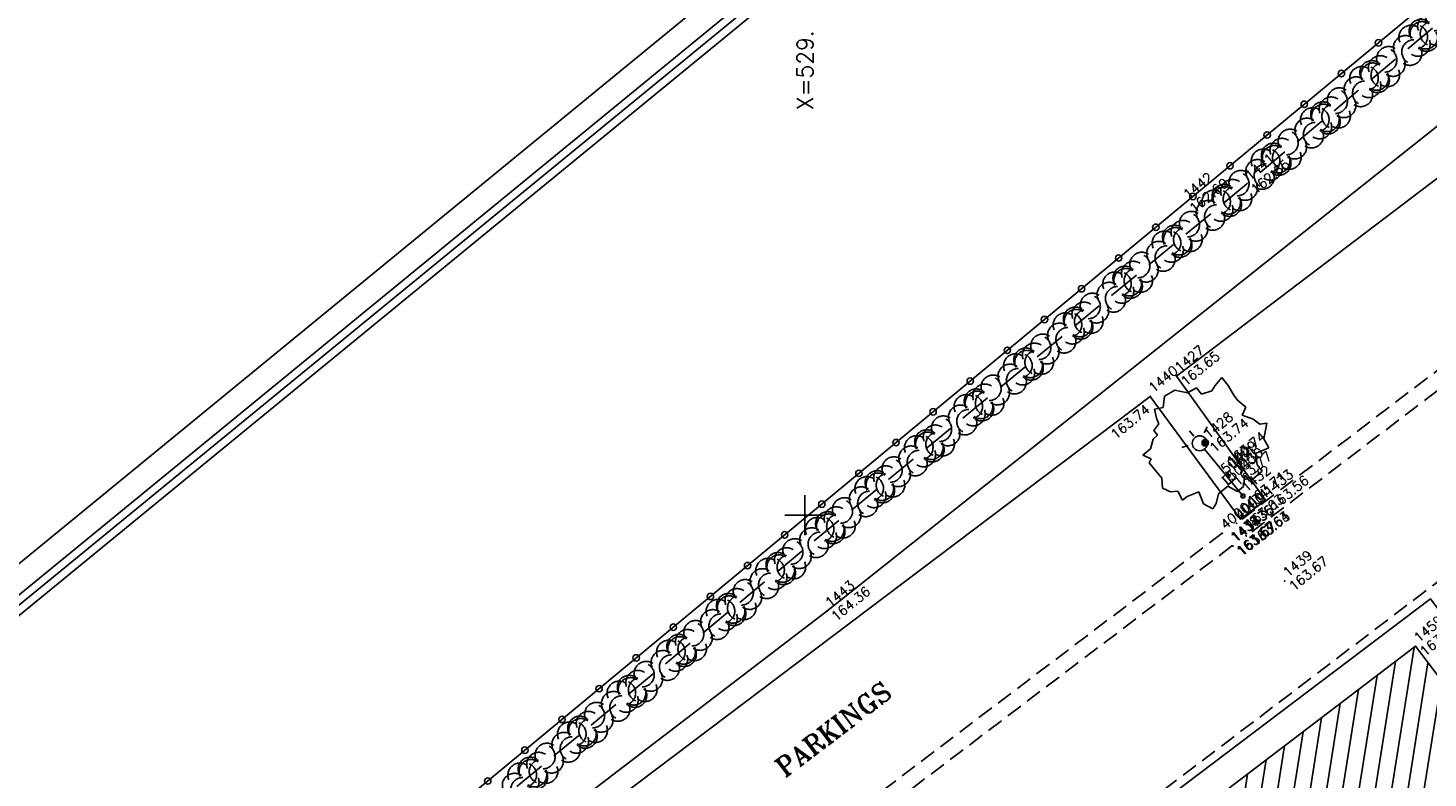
# Model space of a CAD drawing. Header units: feet. Extents: x 529188 to 529675, y 139816 to 140273.
# Tile 62 of 118: x 529351 to 529394, y 140117 to 140140. Entities that reach past the tile are written whole.
import ezdxf
from ezdxf.enums import TextEntityAlignment as Align

# ---------------------------------------------------------------- set-up
doc = ezdxf.new("R2010")
doc.units = ezdxf.units.FT
doc.header["$LTSCALE"] = 2
doc.header["$MEASUREMENT"] = 0
doc.header["$PDSIZE"] = 0.1
for name, pattern in [('CACHE', [0.375, 0.25, -0.125]), ('CACHEX2', [0.75, 0.5, -0.25]), ('CONTINU', [0])]:
    doc.linetypes.add(name, pattern=pattern)
doc.layers.get('0').update_dxf_attribs({"linetype": 'CONTINUOUS'})
for name, color, linetype in [('ARBRES', 70, 'CONTINUOUS'), ('BATI', 10, 'CONTINUOUS'), ('BATI-HACHURES', 30, 'CONTINUOUS'), ('BORDURETTE', 20, 'CONTINUOUS'), ('cadre250', 7, 'CONTINUOUS'), ('CANIVEAU', 32, 'CACHE'), ('CARROYAGE', 7, 'CONTINUOUS'), ('CARROYAGE LAMBERT', 7, 'CONTINUOUS'), ('CLOTURE', 1, 'CONTINUOUS'), ('DIVERS_1', 7, 'CONTINUOUS'), ('ECLAIRAGE', 220, 'CONTINUOUS'), ('HAIE', 80, 'CACHEX2'), ('TALUS_HAUT', 40, 'CONTINUOUS'), ('TEXTES', 150, 'CONTINUOUS'), ('TOPOALT', 3, 'CONTINUOUS'), ('TOPOJIS', 7, 'CONTINUOUS'), ('TOPOJIS-GELE', 7, 'CONTINUOUS'), ('TOPOMAT', 142, 'CONTINUOUS')]:
    doc.layers.add(name, color=color, linetype=linetype)
doc.styles.add('ROMANT', font='ROMANT.SHX')
doc.styles.get("Standard").update_dxf_attribs({"font": 'ROMANS.SHX'})

# ---------------------------------------------------------------- blocks, each defined once
blk = doc.blocks.new('TCPOINT')
at = {"color": 0}
blk.add_point((0, 0), dxfattribs=at)
at = {"layer": 'TOPOALT'}
blk.add_attdef('ALT', text='', height=0.3, dxfattribs=at).set_placement((0.1, -0.1), align=Align.TOP_LEFT)
at = {"layer": 'TOPOMAT'}
blk.add_attdef('MAT', (0.1, 0.1), '', height=0.3, dxfattribs=at)
blk = doc.blocks.new('189')
h = blk.add_hatch()
h.set_pattern_fill('ANSI31', color=256, scale=0.2, style=0)
h.set_pattern_definition([(45, (-527485.07046, -148351.732363), (-0.0176776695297, 0.0176776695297), [])])
edge = h.paths.add_edge_path()
edge.add_arc((0, 0), 0.1, 0, 360)
for p, q in [((-0.685, 1.557), (-0.56, 1.806)), ((-0.56, 1.806), (-0.311, 1.681)), ((-0.311, 1.681), (-0.062, 1.93)), ((-0.062, 1.93), (0.311, 1.868)), ((0.311, 1.868), (0.56, 1.557)), ((-0.996, 1.308), (-0.747, 1.37)), ((-0.996, 1.121), (-0.996, 1.308)), ((-0.747, 1.37), (-0.685, 1.557)), ((0.56, 1.557), (0.872, 1.494)), ((0.872, 1.494), (0.872, 1.245)), ((-1.744, 0.934), (-1.432, 0.934)), ((-1.619, 0.685), (-1.744, 0.934)), ((-1.432, 0.934), (-1.183, 1.121)), ((-1.183, 1.121), (-0.996, 1.121)), ((0.872, 1.245), (1.183, 1.121)), ((1.183, 1.121), (1.37, 1.183)), ((1.37, 1.183), (1.681, 1.245)), ((1.681, 0.934), (1.619, 0.56)), ((1.681, 1.245), (1.681, 0.934)), ((-1.744, 0.623), (-1.619, 0.685)), ((-1.744, 0.249), (-1.744, 0.623)), ((1.619, 0.56), (1.619, 0.374)), ((-1.93, -0.249), (-1.744, 0)), ((-1.744, 0), (-1.744, 0.249)), ((1.681, 0.062), (1.432, -0.062)), ((1.619, 0.374), (1.681, 0.062)), ((-1.806, -0.498), (-1.93, -0.249)), ((1.432, -0.062), (1.619, -0.374)), ((1.619, -0.374), (1.681, -0.623)), ((-1.619, -0.623), (-1.806, -0.498)), ((-1.681, -0.934), (-1.619, -0.623)), ((1.868, -0.747), (1.494, -1.059)), ((1.681, -0.623), (1.868, -0.747)), ((-1.494, -0.934), (-1.681, -0.934)), ((-1.121, -1.059), (-1.494, -0.934)), ((-1.245, -1.432), (-1.121, -1.059)), ((0.996, -1.245), (0.81, -1.557)), ((1.432, -1.37), (0.996, -1.245)), ((1.494, -1.059), (1.432, -1.37)), ((-1.121, -1.744), (-1.245, -1.432)), ((-0.934, -1.681), (-1.121, -1.744)), ((-0.685, -1.494), (-0.934, -1.681)), ((-0.311, -1.494), (-0.685, -1.494)), ((-0.187, -1.806), (-0.311, -1.494)), ((0.311, -1.557), (0.062, -1.806)), ((0.311, -1.806), (0.311, -1.557)), ((0.81, -1.557), (0.81, -1.806)), ((0.062, -1.806), (-0.187, -1.806)), ((0.81, -1.806), (0.311, -1.806))]:
    blk.add_line(p, q)
blk.add_circle((0, 0), 0.1)
blk = doc.blocks.new('281')
at = {"ltscale": 3}
blk.add_circle((0, 0), 0.05, dxfattribs=at)
blk = doc.blocks.new('425')
at = {"ltscale": 3}
for p, q in [((-0.006, 2.407), (-0.006, 2.621)), ((0, 1.885), (0, 0))]:
    blk.add_line(p, q, dxfattribs=at)
at = {"linetype": 'CONTINU', "ltscale": 3}
for p, q in [((-0.324, 2.291), (-0.512, 2.376)), ((0.312, 2.291), (0.501, 2.376))]:
    blk.add_line(p, q, dxfattribs=at)
for centre, radius in [((0, 2.118), 0.233), ((0, 0), 0.0621)]:
    blk.add_circle(centre, radius, dxfattribs=at)
blk = doc.blocks.new('RONDCLOT')
at = {"layer": 'CLOTURE'}
blk.add_circle((0, 0), 0.1, dxfattribs=at)
blk = doc.blocks.new('HAIEBASE')
at = {"layer": 'HAIE'}
for centre, start, end in [((-0.223, 0.05), 14.988, 164.4142), ((0.002, 0.141), 14.988, 164.4142), ((0.227, 0.05), 14.988, 164.4142), ((-0.147, -0.129), 50.5983, 200.0244), ((0.078, 0.086), 243.6198, 27.2304), ((-0.23, -0.099), 196.6108, 340.2213), ((0.022, -0.064), 196.6108, 340.2213), ((0.223, -0.099), 196.6108, 340.2213)]:
    blk.add_arc(centre, 0.25, start, end, dxfattribs=at)

msp = doc.modelspace()

# ---------------------------------------------------------------- hatches: boundary and pattern name
at = {"layer": 'BATI-HACHURES'}
h = msp.add_hatch(dxfattribs=at)
h.set_pattern_fill('ANSI31', color=256, scale=4, angle=36, style=0)
h.paths.add_polyline_path([(529309.687, 140047.122), (529294.096, 140035.158), (529295.934, 140032.741), (529311.303, 140044.366), (529317.02, 140040.648), (529309.847, 140037.935), (529328.67, 140009.23), (529338.868, 140008.311), (529336.974, 140013.078), (529337.413, 140013.429), (529340.728, 140009.274), (529351.396, 139995.222), (529351.555, 139995.343), (529321, 140035.588), (529320.61, 140035.292), (529320.265, 140035.746), (529321.1, 140036.328), (529332.258, 140044.79), (529332.848, 140044.011), (529330.818, 140042.467), (529335.054, 140036.898), (529341.813, 140042.065), (529337.59, 140047.618), (529335.616, 140046.116), (529335.029, 140046.891), (529355.937, 140062.746), (529356.525, 140061.97), (529354.519, 140060.444), (529358.748, 140054.884), (529365.427, 140060.072), (529361.342, 140065.548), (529358.605, 140063.551), (529358.018, 140064.325), (529364.807, 140069.473), (529379.662, 140080.729), (529380.258, 140079.941), (529378.258, 140078.408), (529382.496, 140072.813), (529389.273, 140077.995), (529385.007, 140083.581), (529383.007, 140082.048), (529382.423, 140082.82), (529402.76, 140098.225), (529403.388, 140097.405), (529401.995, 140096.349), (529404.732, 140092.738), (529390.411, 140081.865), (529394.858, 140075.937), (529403.979, 140083.008), (529405.928, 140080.494), (529396.772, 140073.395), (529399.996, 140069.125), (529409.116, 140076.197), (529411.066, 140073.682), (529402.049, 140066.713), (529405.239, 140062.52), (529424.929, 140077.503), (529411.673, 140094.927), (529412.97, 140095.912), (529408.766, 140101.48), (529406.733, 140099.945), (529406.162, 140100.741), (529413.265, 140106.272), (529405.044, 140116.828), (529403.879, 140118.363), (529396.828, 140113.01), (529396.209, 140113.824), (529398.224, 140115.354), (529393.997, 140120.92), (529387.257, 140115.791), (529391.442, 140110.214), (529392.819, 140111.247), (529393.428, 140110.436), (529373.156, 140095.047), (529372.522, 140095.884), (529374.528, 140097.393), (529370.33, 140102.974), (529363.554, 140097.852), (529367.8, 140092.265), (529369.799, 140093.783), (529370.434, 140092.948), (529359.177, 140084.661), (529349.426, 140077.124), (529348.835, 140077.906), (529350.821, 140079.407), (529346.597, 140084.995), (529339.81, 140079.86), (529344.046, 140074.272), (529346.094, 140075.824), (529346.685, 140075.043), (529325.76, 140059.104), (529325.126, 140059.941), (529327.1, 140061.457), (529322.795, 140067.062), (529316.084, 140061.922), (529320.296, 140056.369), (529322.344, 140057.923), (529322.979, 140057.086)])

# ---------------------------------------------------------------- linework, layer by layer
at = {"layer": 'BATI', "flags": 128}
msp.add_lwpolyline([(529388.214, 140126.369), (529388.404, 140126.149), (529388.178, 140125.953), (529387.987, 140126.172)], close=True, dxfattribs=at)
for points in [[(529349.426, 140077.124), (529370.434, 140092.948), (529369.799, 140093.783), (529367.8, 140092.265), (529363.554, 140097.852), (529370.33, 140102.974), (529374.528, 140097.393), (529372.522, 140095.884), (529373.153, 140095.045), (529377.679, 140098.462), (529378.525, 140097.334), (529394.349, 140109.208), (529392.819, 140111.247), (529391.442, 140110.214), (529387.257, 140115.791), (529393.997, 140120.92), (529398.224, 140115.354)], [(529387.257, 140115.791), (529393.997, 140120.92), (529398.224, 140115.354)]]:
    msp.add_lwpolyline(points, dxfattribs=at)
at = {"layer": 'BORDURETTE', "flags": 128}
for points in [[(529415.81, 140151.572), (529406.464, 140144.426), (529409.316, 140140.653), (529408.516, 140140.053), (529405.652, 140143.829), (529386.556, 140129.331), (529389.328, 140125.468), (529388.554, 140124.879), (529385.742, 140128.696), (529366.547, 140114.203), (529369.487, 140110.413), (529368.689, 140109.821), (529368.685, 140109.835), (529365.744, 140113.595), (529346.604, 140099.162)], [(529383.872, 140114.393), (529394.461, 140122.4), (529397.276, 140118.647), (529401.345, 140121.707)]]:
    msp.add_lwpolyline(points, dxfattribs=at)
at = {"layer": 'cadre250', "flags": 128}
for points in [[(529227.588, 140022.756), (529532.841, 140272.877), (529675.446, 140098.839), (529330.55, 139816.237), (529234.372, 139933.616)], [(529228.064, 140022.176), (529532.737, 140271.821), (529674.39, 140098.944), (529330.655, 139817.292), (529234.952, 139934.091)], [(529228.222, 140021.983), (529532.702, 140271.47), (529674.038, 140098.979), (529330.69, 139817.644), (529235.145, 139934.249)], [(529228.38, 140021.79), (529532.667, 140271.118), (529673.686, 140099.014), (529330.725, 139817.996), (529235.339, 139934.408)]]:
    msp.add_lwpolyline(points, dxfattribs=at)
at = {"layer": 'CANIVEAU', "flags": 128}
for points in [[(529408.092, 140139.721), (529388.433, 140124.752)], [(529408.395, 140139.324), (529388.736, 140124.354)], [(529373.61, 140106.942), (529383.705, 140114.58), (529399.309, 140126.439)], [(529387.982, 140124.44), (529368.669, 140109.792)], [(529388.285, 140124.042), (529368.971, 140109.394)]]:
    msp.add_lwpolyline(points, dxfattribs=at)
at = {"layer": 'CARROYAGE'}
for p, q in [((529375, 140124.375), (529375, 140125.625)), ((529374.375, 140125), (529375.625, 140125))]:
    msp.add_line(p, q, dxfattribs=at)
at = {"layer": 'CARROYAGE LAMBERT', "flags": 128}
msp.add_lwpolyline([(529369.4, 139849.686), (529673.686, 140099.014), (529532.667, 140271.118), (529228.38, 140021.79)], close=True, dxfattribs=at)
at = {"layer": 'CARROYAGE LAMBERT'}
msp.add_lwpolyline([(529369.4, 139849.686), (529673.686, 140099.014), (529532.667, 140271.118), (529228.38, 140021.79)], close=True, dxfattribs=at)
at = {"layer": 'CLOTURE', "flags": 128}
msp.add_lwpolyline([(529410.751, 140154.535), (529386.824, 140134.715), (529359.908, 140112.4), (529338.753, 140094.959), (529330.385, 140087.951), (529280.895, 140046.879), (529276.141, 140042.641), (529298.016, 140014.941), (529312.311, 139996.556), (529308.119, 139992.789)], dxfattribs=at)
at = {"layer": 'HAIE', "flags": 128}
msp.add_lwpolyline([(529411.763, 140154.623), (529388.737, 140135.303), (529361.06, 140112.451)], dxfattribs=at)
at = {"layer": 'TALUS_HAUT', "flags": 128}
msp.add_lwpolyline([(529414.229, 140151.931), (529396.577, 140138.618), (529375.681, 140122.012), (529362.053, 140111.592), (529334.164, 140089.26), (529334.115, 140088.504)], dxfattribs=at)

# ---------------------------------------------------------------- block references
at = {"layer": 'ARBRES', "rotation": 39.33073407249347}
msp.add_blockref('189', (529387.455, 140127.254), dxfattribs=at)
at = {"layer": 'CLOTURE'}
for p, rotation in [((529392.846, 140139.703), 219.6380719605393), ((529391.691, 140138.746), 219.6380719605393), ((529390.536, 140137.789), 219.6380719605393), ((529389.381, 140136.832), 219.6380719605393), ((529388.226, 140135.876), 219.6380719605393), ((529387.071, 140134.919), 219.6380719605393), ((529385.916, 140133.961), 219.6600678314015), ((529384.761, 140133.004), 219.6600678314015), ((529383.606, 140132.047), 219.6600678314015), ((529382.452, 140131.089), 219.6600678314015), ((529381.297, 140130.132), 219.6600678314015), ((529380.142, 140129.175), 219.6600678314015), ((529378.987, 140128.217), 219.6600678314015), ((529377.833, 140127.26), 219.6600678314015), ((529376.678, 140126.303), 219.6600678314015), ((529375.523, 140125.345), 219.6600678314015), ((529374.368, 140124.388), 219.6600678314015), ((529373.214, 140123.431), 219.6600678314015), ((529372.059, 140122.473), 219.6600678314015), ((529370.904, 140121.516), 219.6600678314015), ((529369.749, 140120.559), 219.6600678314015), ((529368.594, 140119.601), 219.6600678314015), ((529367.44, 140118.644), 219.6600678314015), ((529366.285, 140117.686), 219.6600678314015), ((529365.13, 140116.729), 219.6600678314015)]:
    msp.add_blockref('RONDCLOT', p, dxfattribs=dict(at, rotation=rotation))
at = {"layer": 'DIVERS_1', "rotation": 39.33073407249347}
msp.add_blockref('281', (529388.178, 140126.22), dxfattribs=at)
at = {"layer": 'ECLAIRAGE', "rotation": 39.33073407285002}
msp.add_blockref('425', (529388.628, 140125.599), dxfattribs=at)
at = {"layer": 'HAIE', "xscale": 1.5, "yscale": 1.5, "zscale": 1.5}
for p, rotation in [((529394.526, 140140.161), 219.9979697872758), ((529393.99, 140139.711), 39.99796978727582), ((529392.994, 140138.875), 219.9979697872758), ((529392.458, 140138.425), 39.99796978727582), ((529391.462, 140137.59), 219.9979697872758), ((529390.926, 140137.14), 39.99796978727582), ((529389.93, 140136.304), 219.9979697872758), ((529389.394, 140135.854), 39.99796978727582), ((529388.396, 140135.021), 219.5452046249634), ((529387.856, 140134.576), 39.54520462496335), ((529386.853, 140133.748), 219.5452046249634), ((529386.314, 140133.302), 39.54520462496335), ((529384.771, 140132.029), 39.54520462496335), ((529385.311, 140132.475), 219.5452046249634), ((529383.769, 140131.201), 219.5452046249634), ((529383.229, 140130.756), 39.54520462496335), ((529382.227, 140129.928), 219.5452046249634), ((529381.687, 140129.482), 39.54520462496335), ((529380.684, 140128.654), 219.5452046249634), ((529380.145, 140128.209), 39.54520462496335), ((529379.142, 140127.381), 219.5452046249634), ((529378.602, 140126.935), 39.54520462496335), ((529377.6, 140126.108), 219.5452046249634), ((529377.06, 140125.662), 39.54520462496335), ((529376.058, 140124.834), 219.5452046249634), ((529375.518, 140124.389), 39.54520462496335), ((529374.515, 140123.561), 219.5452046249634), ((529373.976, 140123.115), 39.54520462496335), ((529372.973, 140122.288), 219.5452046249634), ((529372.433, 140121.842), 39.54520462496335), ((529371.431, 140121.014), 219.5452046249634), ((529370.891, 140120.569), 39.54520462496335), ((529369.889, 140119.741), 219.5452046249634), ((529369.349, 140119.295), 39.54520462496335), ((529368.346, 140118.467), 219.5452046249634), ((529367.807, 140118.022), 39.54520462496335), ((529366.804, 140117.194), 219.5452046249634), ((529366.264, 140116.748), 39.54520462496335)]:
    msp.add_blockref('HAIEBASE', p, dxfattribs=dict(at, rotation=rotation))
at = {"layer": 'TOPOJIS'}
ref = msp.add_blockref('TCPOINT', (529388.737, 140135.303), dxfattribs=at)
ref.add_attrib('MAT', '1441', (529388.837, 140135.403), dxfattribs={"layer": 'TOPOMAT', "height": 0.3, "rotation": 39.3307})
ref.add_attrib('ALT', '162.65', dxfattribs={"layer": 'TOPOALT', "height": 0.3, "rotation": 39.3307}).set_placement((529388.837, 140135.203), align=Align.TOP_LEFT)
ref = msp.add_blockref('TCPOINT', (529386.824, 140134.715), dxfattribs=at)
ref.add_attrib('MAT', '1442', (529386.924, 140134.815), dxfattribs={"layer": 'TOPOMAT', "height": 0.3, "rotation": 39.3307})
ref.add_attrib('ALT', '162.60', dxfattribs={"layer": 'TOPOALT', "height": 0.3, "rotation": 39.3307}).set_placement((529386.924, 140134.615), align=Align.TOP_LEFT)
ref = msp.add_blockref('TCPOINT', (529385.742, 140128.696), dxfattribs=at)
ref.add_attrib('MAT', '1440', (529385.842, 140128.796), dxfattribs={"layer": 'TOPOMAT', "height": 0.3, "rotation": 39.3307})
ref.add_attrib('ALT', '163.74', dxfattribs={"layer": 'TOPOALT', "height": 0.3, "rotation": 39.3307}).set_placement((529384.477, 140127.576), align=Align.TOP_LEFT)
ref = msp.add_blockref('TCPOINT', (529388.214, 140126.369), dxfattribs=at)
ref.add_attrib('MAT', '1429', (529388.314, 140126.469), dxfattribs={"layer": 'TOPOMAT', "height": 0.3, "rotation": 39.3307})
ref.add_attrib('ALT', '163.74', dxfattribs={"layer": 'TOPOALT', "height": 0.3, "rotation": 39.3307}).set_placement((529388.087, 140126.735), align=Align.TOP_LEFT)
ref = msp.add_blockref('TCPOINT', (529387.987, 140126.172), dxfattribs=at)
ref.add_attrib('MAT', '5000', (529388.087, 140126.272), dxfattribs={"layer": 'TOPOMAT', "height": 0.3, "rotation": 39.3307})
ref = msp.add_blockref('TCPOINT', (529388.178, 140125.953), dxfattribs=at)
ref.add_attrib('MAT', '5000', (529388.278, 140126.053), dxfattribs={"layer": 'TOPOMAT', "height": 0.3, "rotation": 39.3307})
ref = msp.add_blockref('TCPOINT', (529388.404, 140126.149), dxfattribs=at)
ref.add_attrib('MAT', '1430', (529388.504, 140126.249), dxfattribs={"layer": 'TOPOMAT', "height": 0.3, "rotation": 39.3307})
ref = msp.add_blockref('TCPOINT', (529388.433, 140124.752), dxfattribs=at)
ref.add_attrib('MAT', '4000', (529388.533, 140124.852), dxfattribs={"layer": 'TOPOMAT', "height": 0.3, "rotation": 39.3307})
ref = msp.add_blockref('TCPOINT', (529388.554, 140124.879), dxfattribs=at)
ref.add_attrib('MAT', '1434', (529388.654, 140124.979), dxfattribs={"layer": 'TOPOMAT', "height": 0.3, "rotation": 39.3307})
ref.add_attrib('ALT', '163.63', dxfattribs={"layer": 'TOPOALT', "height": 0.3, "rotation": 39.3307}).set_placement((529388.654, 140124.779), align=Align.TOP_LEFT)
ref = msp.add_blockref('TCPOINT', (529387.982, 140124.44), dxfattribs=at)
ref.add_attrib('MAT', '4000', (529388.082, 140124.54), dxfattribs={"layer": 'TOPOMAT', "height": 0.3, "rotation": 39.3307})
ref = msp.add_blockref('TCPOINT', (529389.925, 140122.954), dxfattribs=at)
ref.add_attrib('MAT', '1439', (529390.025, 140123.054), dxfattribs={"layer": 'TOPOMAT', "height": 0.3, "rotation": 39.3307})
ref.add_attrib('ALT', '163.67', dxfattribs={"layer": 'TOPOALT', "height": 0.3, "rotation": 39.3307}).set_placement((529390.025, 140122.854), align=Align.TOP_LEFT)
ref = msp.add_blockref('TCPOINT', (529375.681, 140122.012), dxfattribs=at)
ref.add_attrib('MAT', '1443', (529375.781, 140122.112), dxfattribs={"layer": 'TOPOMAT', "height": 0.3, "rotation": 39.3307})
ref.add_attrib('ALT', '164.36', dxfattribs={"layer": 'TOPOALT', "height": 0.3, "rotation": 39.3307}).set_placement((529375.781, 140121.912), align=Align.TOP_LEFT)
ref = msp.add_blockref('TCPOINT', (529393.997, 140120.92), dxfattribs=at)
ref.add_attrib('MAT', '1459', (529394.097, 140121.02), dxfattribs={"layer": 'TOPOMAT', "height": 0.3, "rotation": 39.3307})
ref.add_attrib('ALT', '163.51', dxfattribs={"layer": 'TOPOALT', "height": 0.3, "rotation": 39.3307}).set_placement((529394.097, 140120.82), align=Align.TOP_LEFT)
at = {"layer": 'TOPOJIS-GELE'}
ref = msp.add_blockref('TCPOINT', (529386.556, 140129.331), dxfattribs=at)
ref.add_attrib('MAT', '1427', (529386.656, 140129.431), dxfattribs={"layer": 'TOPOMAT', "height": 0.3, "rotation": 39.3307})
ref.add_attrib('ALT', '163.65', dxfattribs={"layer": 'TOPOALT', "height": 0.3, "rotation": 39.3307}).set_placement((529386.656, 140129.231), align=Align.TOP_LEFT)
ref = msp.add_blockref('TCPOINT', (529387.455, 140127.254), dxfattribs=at)
ref.add_attrib('MAT', '1428', (529387.555, 140127.354), dxfattribs={"layer": 'TOPOMAT', "height": 0.3, "rotation": 39.3307})
ref.add_attrib('ALT', '163.74', dxfattribs={"layer": 'TOPOALT', "height": 0.3, "rotation": 39.3307}).set_placement((529387.555, 140127.154), align=Align.TOP_LEFT)
ref = msp.add_blockref('TCPOINT', (529388.178, 140126.22), dxfattribs=at)
ref.add_attrib('MAT', '1431', (529388.278, 140126.32), dxfattribs={"layer": 'TOPOMAT', "height": 0.3, "rotation": 39.3307})
ref.add_attrib('ALT', '163.77', dxfattribs={"layer": 'TOPOALT', "height": 0.3, "rotation": 39.3307}).set_placement((529388.278, 140126.12), align=Align.TOP_LEFT)
ref = msp.add_blockref('TCPOINT', (529388.628, 140125.599), dxfattribs=at)
ref.add_attrib('MAT', '1432', (529388.728, 140125.699), dxfattribs={"layer": 'TOPOMAT', "height": 0.3, "rotation": 39.3307})
ref.add_attrib('ALT', '163.71', dxfattribs={"layer": 'TOPOALT', "height": 0.3, "rotation": 39.3307}).set_placement((529388.728, 140125.499), align=Align.TOP_LEFT)
ref = msp.add_blockref('TCPOINT', (529389.328, 140125.468), dxfattribs=at)
ref.add_attrib('MAT', '1433', (529389.428, 140125.568), dxfattribs={"layer": 'TOPOMAT', "height": 0.3, "rotation": 39.3307})
ref.add_attrib('ALT', '163.56', dxfattribs={"layer": 'TOPOALT', "height": 0.3, "rotation": 39.3307}).set_placement((529389.428, 140125.368), align=Align.TOP_LEFT)
ref = msp.add_blockref('TCPOINT', (529388.723, 140124.364), dxfattribs=at)
ref.add_attrib('MAT', '1436', (529388.823, 140124.464), dxfattribs={"layer": 'TOPOMAT', "height": 0.3, "rotation": 39.3307})
ref.add_attrib('ALT', '163.64', dxfattribs={"layer": 'TOPOALT', "height": 0.3, "rotation": 39.3307}).set_placement((529388.823, 140124.264), align=Align.TOP_LEFT)
ref = msp.add_blockref('TCPOINT', (529388.736, 140124.354), dxfattribs=at)
ref.add_attrib('MAT', '1435', (529388.836, 140124.454), dxfattribs={"layer": 'TOPOMAT', "height": 0.3, "rotation": 39.3307})
ref.add_attrib('ALT', '163.63', dxfattribs={"layer": 'TOPOALT', "height": 0.3, "rotation": 39.3307}).set_placement((529388.836, 140124.254), align=Align.TOP_LEFT)
ref = msp.add_blockref('TCPOINT', (529388.285, 140124.042), dxfattribs=at)
ref.add_attrib('MAT', '1438', (529388.385, 140124.142), dxfattribs={"layer": 'TOPOMAT', "height": 0.3, "rotation": 39.3307})
ref.add_attrib('ALT', '163.67', dxfattribs={"layer": 'TOPOALT', "height": 0.3, "rotation": 39.3307}).set_placement((529388.385, 140123.942), align=Align.TOP_LEFT)
ref = msp.add_blockref('TCPOINT', (529388.316, 140124.037), dxfattribs=at)
ref.add_attrib('MAT', '1437', (529388.416, 140124.137), dxfattribs={"layer": 'TOPOMAT', "height": 0.3, "rotation": 39.3307})
ref.add_attrib('ALT', '163.67', dxfattribs={"layer": 'TOPOALT', "height": 0.3, "rotation": 39.3307}).set_placement((529388.416, 140123.937), align=Align.TOP_LEFT)

# ---------------------------------------------------------------- texts
at = {"layer": 'CARROYAGE LAMBERT'}
msp.add_text('X=529.', height=0.5, rotation=90, dxfattribs=at).set_placement((529375.25, 140140.092), align=Align.RIGHT)
at = {"layer": 'TEXTES', "style": 'ROMANT'}
msp.add_text('PARKINGS', height=0.6, rotation=37.2112, dxfattribs=at).set_placement((529374.378, 140116.819))

doc.saveas('drawing.dxf')
